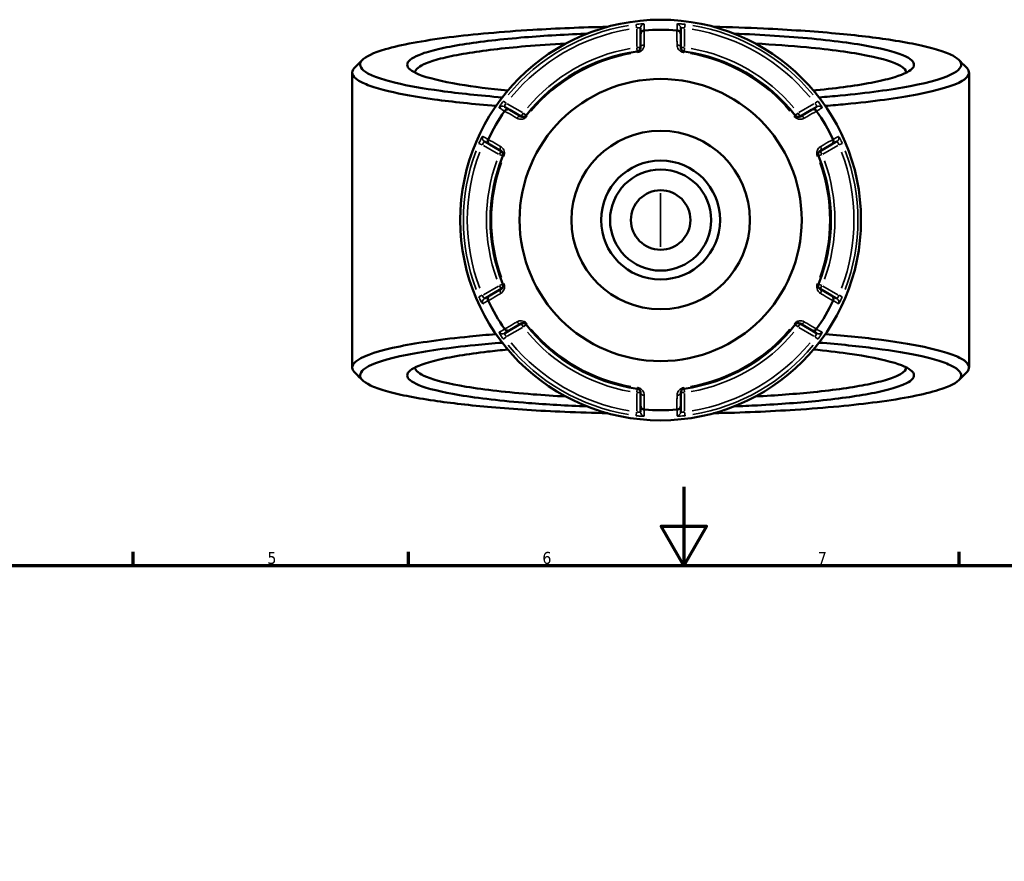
# Model space of a CAD drawing. Header units: millimetres. Extents: x 0 to 898, y 0 to 848.
# Tile 5 of 8: x 251 to 502, y 499 to 713. Entities that reach past the tile are written whole.
import ezdxf

# ---------------------------------------------------------------- set-up
doc = ezdxf.new("R2010")
doc.units = ezdxf.units.MM
for name, color, linetype, lineweight in [('Border (ANSI)', 7, 'Continuous', 70), ('Visible (ANSI)', 7, 'Continuous', 50), ('Visible Narrow (ANSI)', 7, 'Continuous', 35)]:
    doc.layers.add(name, color=color, linetype=linetype, lineweight=lineweight)
doc.styles.add('Note Text (ANSI)', font='tahoma.ttf')

# ---------------------------------------------------------------- blocks, each defined once
blk = doc.blocks.new('Borders Default Border')
at = {"layer": 'Border (ANSI)'}
for p, q in [((280.33, 574), (280.33, 577.45)), ((350.42, 574), (350.42, 577.45)), ((490.58, 574), (490.58, 577.45))]:
    blk.add_line(p, q, dxfattribs=at)
at = {"layer": 'Border (ANSI)', "flags": 128}
for points in [[(420.5, 594), (420.5, 574), (414.73, 584), (426.27, 584), (420.5, 574)], [(20, 20), (20, 574), (821, 574), (821, 20), (20, 20)]]:
    blk.add_lwpolyline(points, dxfattribs=at)
at = {"layer": 'Border (ANSI)', "char_height": 3.05, "attachment_point": 7, "style": 'Note Text (ANSI)'}
for s, insert in [('5', (314.48, 574.34)), ('6', (384.49, 574.34)), ('7', (454.6, 574.4))]:
    blk.add_mtext(s, dxfattribs=dict(at, insert=insert))

msp = doc.modelspace()

# ---------------------------------------------------------------- linework, layer by layer
at = {"layer": 'Visible (ANSI)'}
for p, q in [((409.483, 710.798), (409.483, 709.236)), ((419.683, 709.236), (419.683, 710.798)), ((409.483, 709.236), (409.483, 705.865)), ((419.683, 705.865), (419.683, 709.236)), ((336.083, 699.468), (336.083, 624.405)), ((493.083, 699.468), (493.083, 624.405)), ((376.171, 690.003), (374.817, 690.784)), ((379.09, 688.317), (376.171, 690.003)), ((452.995, 690.003), (450.076, 688.317)), ((454.349, 690.784), (452.995, 690.003)), ((369.717, 681.951), (371.071, 681.169)), ((458.095, 681.169), (459.449, 681.951)), ((371.071, 681.169), (373.99, 679.484)), ((455.176, 679.484), (458.095, 681.169)), ((373.99, 644.389), (371.071, 642.703)), ((458.095, 642.703), (455.176, 644.389)), ((371.071, 642.703), (369.717, 641.922)), ((459.449, 641.922), (458.095, 642.703)), ((376.171, 633.87), (379.09, 635.555)), ((450.076, 635.555), (452.995, 633.87)), ((374.817, 633.089), (376.171, 633.87)), ((452.995, 633.87), (454.349, 633.089)), ((409.483, 618.008), (409.483, 614.637)), ((419.683, 614.637), (419.683, 618.008)), ((409.483, 614.637), (409.483, 613.074)), ((419.683, 613.074), (419.683, 614.637))]:
    msp.add_line(p, q, dxfattribs=at)
for radius in [51, 35.906, 22.718, 15.146, 12.874, 7.573]:
    msp.add_circle((414.583, 661.936), radius, dxfattribs=at)
for radius, start, end in [(48.441, 85.07263, 94.92737), (43.35, 97.90565, 142.09435), (43.35, 37.90565, 82.09435), (48.441, 145.07263, 154.92737), (48.441, 25.07263, 34.92737), (43.35, 157.90565, 202.09435), (43.35, 337.90565, 22.09435), (48.441, 205.07263, 214.92737), (48.441, 325.07263, 334.92737), (43.35, 217.90565, 262.09435), (43.35, 277.90565, 322.09435), (48.441, 265.07263, 274.92737)]:
    msp.add_arc((414.583, 661.936), radius, start, end, dxfattribs=at)
for points, knots in [([(374.258, 693.159), (368.509, 693.616), (363.236, 694.171), (354.154, 695.419), (350.305, 696.107), (345.375, 697.281), (343.807, 697.733), (341.221, 698.664), (340.202, 699.142), (338.74, 700.111), (338.296, 700.603), (337.991, 701.59), (338.13, 702.085), (338.56, 702.576), (339.419, 703.557), (341.446, 704.522), (348.417, 706.553), (353.96, 707.585), (366.962, 709.231), (374.176, 709.876), (388.087, 710.714), (394.527, 710.976), (401.121, 711.127)], [0.5553116, 0.5553116, 0.5553116, 0.5553116, 0.8206353, 0.8206353, 1.0776652, 1.0776652, 1.2288593, 1.2288593, 1.3800534, 1.3800534, 1.5312475, 1.5312475, 1.6824415, 1.6824415, 1.6824415, 1.9848297, 1.9848297, 2.3616984, 2.3616984, 2.7018776, 2.7018776, 2.964657, 2.964657, 2.964657, 2.964657]), ([(395.886, 709.385), (395.721, 709.379), (395.557, 709.373), (389.597, 709.135), (384.059, 708.798), (376.018, 708.117), (373.204, 707.834), (367.982, 707.21), (365.574, 706.871), (361.099, 706.124), (359.062, 705.714), (355.58, 704.854), (354.136, 704.405), (351.073, 703.148), (350.083, 702.316), (350.083, 701.484), (350.083, 700.652), (351.073, 699.82), (355.262, 698.101), (358.797, 697.228), (366.919, 695.873), (371.06, 695.347), (375.669, 694.9)], [0.2940319, 0.2940319, 0.2940319, 0.2940319, 0.3020256, 0.3020256, 0.5843274, 0.5843274, 0.7503872, 0.7503872, 0.9164471, 0.9164471, 1.0923974, 1.0923974, 1.2683476, 1.2683476, 1.5707963, 1.5707963, 1.5707963, 1.873245, 1.873245, 2.2251455, 2.2251455, 2.4940378, 2.4940378, 2.4940378, 2.4940378]), ([(409.483, 709.236), (409.483, 709.237), (409.483, 709.238), (409.484, 709.358), (409.507, 709.476), (409.597, 709.697), (409.663, 709.8), (409.831, 709.976), (409.932, 710.049), (410.156, 710.154), (410.274, 710.186), (410.397, 710.196)], [-0.15379395, -0.15379395, -0.15379395, -0.15379395, -0.15331866, -0.15331866, -0.11412838, -0.11412838, -0.07544952, -0.07544952, -0.03695642, -0.03695642, 0, 0, 0, 0]), ([(419.683, 709.236), (419.683, 709.237), (419.683, 709.238), (419.683, 709.358), (419.659, 709.476), (419.569, 709.697), (419.504, 709.8), (419.336, 709.976), (419.234, 710.049), (419.011, 710.154), (418.892, 710.186), (418.769, 710.196)], [-0.0004764, -0.0004764, -0.0004764, -0.0004764, 0, 0, 0.03928183, 0.03928183, 0.07805105, 0.07805105, 0.11663408, 0.11663408, 0.15367683, 0.15367683, 0.15367683, 0.15367683]), ([(428.045, 711.127), (432.362, 711.029), (436.611, 710.882), (447.268, 710.386), (453.478, 709.967), (464.462, 708.959), (469.297, 708.382), (475.941, 707.356), (478.177, 706.952), (482.148, 706.105), (483.883, 705.662), (486.813, 704.749), (488.008, 704.278), (489.83, 703.318), (490.457, 702.829), (490.792, 702.337), (491.464, 701.353), (490.965, 700.357), (487.268, 698.191), (483.436, 697.041), (473.271, 695.104), (467.232, 694.291), (458.563, 693.464), (456.76, 693.307), (454.908, 693.16)], [0.1769357, 0.1769357, 0.1769357, 0.1769357, 0.348911, 0.348911, 0.6217246, 0.6217246, 0.8787745, 0.8787745, 1.0299804, 1.0299804, 1.1811862, 1.1811862, 1.3323921, 1.3323921, 1.483598, 1.483598, 1.483598, 1.7860097, 1.7860097, 2.1622061, 2.1622061, 2.5008115, 2.5008115, 2.5862811, 2.5862811, 2.5862811, 2.5862811]), ([(453.498, 694.9), (453.721, 694.922), (453.943, 694.944), (456.982, 695.246), (459.618, 695.556), (464.597, 696.249), (466.914, 696.634), (470.984, 697.45), (472.738, 697.881), (476.668, 699.096), (478.237, 699.913), (478.822, 700.742), (479.406, 701.57), (479.005, 702.409), (476.044, 704.169), (473.137, 705.079), (464.866, 706.753), (459.4, 707.507), (447.101, 708.677), (440.378, 709.11), (433.28, 709.385)], [0.6475549, 0.6475549, 0.6475549, 0.6475549, 0.6605559, 0.6605559, 0.8265683, 0.8265683, 1.0024887, 1.0024887, 1.1784092, 1.1784092, 1.4807097, 1.4807097, 1.4807097, 1.7830102, 1.7830102, 2.1349471, 2.1349471, 2.5026496, 2.5026496, 2.8475607, 2.8475607, 2.8475607, 2.8475607]), ([(352.083, 699.444), (352.083, 699.463), (352.083, 699.482), (352.084, 699.5), (352.109, 700.307), (353.095, 701.113), (356.097, 702.33), (357.508, 702.765), (360.9, 703.596), (362.881, 703.993), (367.226, 704.715), (369.561, 705.043), (374.62, 705.646), (377.343, 705.92), (383.453, 706.436), (386.881, 706.671), (390.446, 706.863)], [-1.5778274, -1.5778274, -1.5778274, -1.5778274, -1.5707963, -1.5707963, -1.5707963, -1.2683476, -1.2683476, -1.0923974, -1.0923974, -0.9164471, -0.9164471, -0.7503872, -0.7503872, -0.5843274, -0.5843274, -0.3980996, -0.3980996, -0.3980996, -0.3980996]), ([(438.72, 706.862), (443.33, 706.614), (447.711, 706.295), (457.873, 705.33), (463.174, 704.601), (471.216, 702.983), (474.057, 702.102), (476.607, 700.614), (477.095, 700.029), (477.082, 699.444)], [-2.7434931, -2.7434931, -2.7434931, -2.7434931, -2.5026496, -2.5026496, -2.1349471, -2.1349471, -1.7830102, -1.7830102, -1.5637652, -1.5637652, -1.5637652, -1.5637652]), ([(409.483, 705.865), (409.483, 705.726), (409.455, 705.586), (409.311, 705.269), (409.165, 705.091), (408.846, 704.927), (408.735, 704.89), (408.621, 704.874)], [0, 0, 0, 0, 0.11734182, 0.11734182, 0.27620858, 0.27620858, 0.34541645, 0.34541645, 0.34541645, 0.34541645]), ([(420.546, 704.874), (420.503, 704.88), (420.461, 704.889), (420.354, 704.918), (420.291, 704.943), (420.154, 705.012), (420.084, 705.061), (419.967, 705.163), (419.92, 705.216), (419.818, 705.353), (419.773, 705.441), (419.702, 705.64), (419.683, 705.753), (419.683, 705.865)], [0, 0, 0, 0, 0.02585168, 0.02585168, 0.06721438, 0.06721438, 0.12305037, 0.12305037, 0.17415567, 0.17415567, 0.25081718, 0.25081718, 0.34541583, 0.34541583, 0.34541583, 0.34541583]), ([(336.72, 700.745), (336.678, 700.703), (336.638, 700.662), (336.6, 700.62), (336.147, 700.117), (335.991, 699.609), (336.279, 698.597), (336.722, 698.092), (338.198, 697.097), (339.231, 696.606), (341.864, 695.651), (343.465, 695.186), (348.502, 693.979), (352.444, 693.272), (361.646, 692.005), (366.917, 691.446), (372.663, 690.982)], [-1.6949966, -1.6949966, -1.6949966, -1.6949966, -1.6824415, -1.6824415, -1.6824415, -1.5312475, -1.5312475, -1.3800534, -1.3800534, -1.2288593, -1.2288593, -1.0776652, -1.0776652, -0.8206353, -0.8206353, -0.5616156, -0.5616156, -0.5616156, -0.5616156]), ([(456.503, 690.982), (458.26, 691.124), (459.972, 691.274), (468.745, 692.113), (474.939, 692.949), (485.344, 694.94), (489.252, 696.121), (492.991, 698.344), (493.477, 699.366), (492.763, 700.375), (492.675, 700.499), (492.57, 700.622), (492.447, 700.745)], [-2.5799771, -2.5799771, -2.5799771, -2.5799771, -2.5008115, -2.5008115, -2.1622061, -2.1622061, -1.7860097, -1.7860097, -1.483598, -1.483598, -1.483598, -1.4465961, -1.4465961, -1.4465961, -1.4465961]), ([(374.882, 689.692), (374.952, 689.793), (375.039, 689.88), (375.242, 690.021), (375.356, 690.072), (375.593, 690.129), (375.714, 690.135), (375.95, 690.102), (376.064, 690.064), (376.168, 690.004), (376.17, 690.003), (376.171, 690.003)], [-0.15367697, -0.15367697, -0.15367697, -0.15367697, -0.11663414, -0.11663414, -0.07805093, -0.07805093, -0.03928191, -0.03928191, 0, 0, 0.00047626, 0.00047626, 0.00047626, 0.00047626]), ([(452.995, 690.003), (452.997, 690.003), (452.998, 690.004), (453.102, 690.064), (453.216, 690.102), (453.452, 690.135), (453.574, 690.129), (453.811, 690.072), (453.925, 690.021), (454.127, 689.88), (454.214, 689.793), (454.284, 689.692)], [-0.15379395, -0.15379395, -0.15379395, -0.15379395, -0.15331882, -0.15331882, -0.11412845, -0.11412845, -0.07544983, -0.07544983, -0.0369565, -0.0369565, 0, 0, 0, 0]), ([(380.379, 688.569), (380.353, 688.535), (380.324, 688.503), (380.245, 688.425), (380.192, 688.382), (380.064, 688.298), (379.987, 688.262), (379.84, 688.212), (379.77, 688.197), (379.599, 688.178), (379.5, 688.183), (379.292, 688.222), (379.186, 688.262), (379.09, 688.317)], [0, 0, 0, 0, 0.02585168, 0.02585168, 0.06721438, 0.06721438, 0.12288915, 0.12288915, 0.17445287, 0.17445287, 0.25141662, 0.25141662, 0.34541603, 0.34541603, 0.34541603, 0.34541603]), ([(450.076, 688.317), (449.956, 688.248), (449.821, 688.202), (449.466, 688.168), (449.228, 688.21), (448.929, 688.415), (448.852, 688.487), (448.787, 688.569)], [0, 0, 0, 0, 0.11734182, 0.11734182, 0.28278882, 0.28278882, 0.34541683, 0.34541683, 0.34541683, 0.34541683]), ([(371.071, 681.169), (371.07, 681.17), (371.068, 681.171), (370.965, 681.231), (370.874, 681.31), (370.728, 681.499), (370.672, 681.607), (370.603, 681.841), (370.591, 681.965), (370.612, 682.211), (370.643, 682.33), (370.696, 682.441)], [-0.15379395, -0.15379395, -0.15379395, -0.15379395, -0.15331881, -0.15331881, -0.11412844, -0.11412844, -0.0754498, -0.0754498, -0.03695649, -0.03695649, 0, 0, 0, 0]), ([(458.47, 682.441), (458.523, 682.33), (458.555, 682.211), (458.576, 681.965), (458.563, 681.841), (458.494, 681.607), (458.439, 681.499), (458.292, 681.31), (458.202, 681.231), (458.098, 681.171), (458.097, 681.17), (458.095, 681.169)], [-0.15367698, -0.15367698, -0.15367698, -0.15367698, -0.11663415, -0.11663415, -0.07805092, -0.07805092, -0.03928192, -0.03928192, 0, 0, 0.00047625, 0.00047625, 0.00047625, 0.00047625]), ([(373.99, 679.484), (374.11, 679.415), (374.217, 679.32), (374.423, 679.032), (374.506, 678.807), (374.481, 678.447), (374.457, 678.341), (374.417, 678.242)], [0, 0, 0, 0, 0.11734182, 0.11734182, 0.28109054, 0.28109054, 0.34541684, 0.34541684, 0.34541684, 0.34541684]), ([(454.75, 678.242), (454.734, 678.282), (454.72, 678.323), (454.692, 678.43), (454.682, 678.497), (454.673, 678.65), (454.68, 678.735), (454.71, 678.887), (454.732, 678.955), (454.801, 679.113), (454.855, 679.196), (454.992, 679.356), (455.08, 679.428), (455.176, 679.484)], [0, 0, 0, 0, 0.02585168, 0.02585168, 0.06721438, 0.06721438, 0.12292214, 0.12292214, 0.17440412, 0.17440412, 0.25131567, 0.25131567, 0.345416, 0.345416, 0.345416, 0.345416]), ([(374.417, 645.631), (374.433, 645.591), (374.446, 645.55), (374.475, 645.443), (374.485, 645.376), (374.493, 645.223), (374.486, 645.138), (374.456, 644.986), (374.434, 644.918), (374.365, 644.76), (374.312, 644.677), (374.174, 644.516), (374.086, 644.444), (373.99, 644.389)], [0, 0, 0, 0, 0.02585168, 0.02585168, 0.06721438, 0.06721438, 0.12292214, 0.12292214, 0.17440412, 0.17440412, 0.25131567, 0.25131567, 0.345416, 0.345416, 0.345416, 0.345416]), ([(455.176, 644.389), (455.056, 644.458), (454.949, 644.553), (454.743, 644.841), (454.661, 645.065), (454.686, 645.426), (454.71, 645.532), (454.75, 645.631)], [0, 0, 0, 0, 0.11734182, 0.11734182, 0.28109054, 0.28109054, 0.34541684, 0.34541684, 0.34541684, 0.34541684]), ([(370.696, 641.432), (370.643, 641.543), (370.612, 641.662), (370.591, 641.908), (370.603, 642.032), (370.672, 642.266), (370.728, 642.374), (370.874, 642.562), (370.965, 642.642), (371.068, 642.702), (371.07, 642.703), (371.071, 642.703)], [-0.15367698, -0.15367698, -0.15367698, -0.15367698, -0.11663415, -0.11663415, -0.07805092, -0.07805092, -0.03928192, -0.03928192, 0, 0, 0.00047625, 0.00047625, 0.00047625, 0.00047625]), ([(458.095, 642.703), (458.097, 642.703), (458.098, 642.702), (458.202, 642.642), (458.292, 642.562), (458.439, 642.374), (458.494, 642.266), (458.563, 642.032), (458.576, 641.908), (458.555, 641.662), (458.523, 641.543), (458.47, 641.432)], [-0.15379395, -0.15379395, -0.15379395, -0.15379395, -0.15331881, -0.15331881, -0.11412844, -0.11412844, -0.0754498, -0.0754498, -0.03695649, -0.03695649, 0, 0, 0, 0]), ([(376.171, 633.87), (376.17, 633.869), (376.168, 633.869), (376.064, 633.809), (375.95, 633.77), (375.714, 633.738), (375.593, 633.743), (375.356, 633.801), (375.242, 633.852), (375.039, 633.993), (374.952, 634.08), (374.882, 634.181)], [-0.15379395, -0.15379395, -0.15379395, -0.15379395, -0.15331879, -0.15331879, -0.11412844, -0.11412844, -0.07544978, -0.07544978, -0.03695649, -0.03695649, 0, 0, 0, 0]), ([(379.09, 635.555), (379.21, 635.625), (379.346, 635.67), (379.7, 635.705), (379.939, 635.663), (380.238, 635.458), (380.315, 635.386), (380.379, 635.304)], [0, 0, 0, 0, 0.11734182, 0.11734182, 0.28278882, 0.28278882, 0.34541683, 0.34541683, 0.34541683, 0.34541683]), ([(448.787, 635.304), (448.814, 635.338), (448.843, 635.37), (448.921, 635.448), (448.974, 635.49), (449.102, 635.574), (449.179, 635.611), (449.326, 635.66), (449.397, 635.675), (449.568, 635.695), (449.667, 635.69), (449.874, 635.651), (449.98, 635.611), (450.076, 635.555)], [0, 0, 0, 0, 0.02585168, 0.02585168, 0.06721438, 0.06721438, 0.12288915, 0.12288915, 0.17445287, 0.17445287, 0.25141662, 0.25141662, 0.34541603, 0.34541603, 0.34541603, 0.34541603]), ([(454.284, 634.181), (454.214, 634.08), (454.127, 633.993), (453.925, 633.852), (453.811, 633.801), (453.574, 633.743), (453.452, 633.738), (453.216, 633.77), (453.102, 633.809), (452.998, 633.869), (452.997, 633.869), (452.995, 633.87)], [-0.15367697, -0.15367697, -0.15367697, -0.15367697, -0.11663414, -0.11663414, -0.07805093, -0.07805093, -0.03928191, -0.03928191, 0, 0, 0.00047626, 0.00047626, 0.00047626, 0.00047626]), ([(372.664, 632.89), (370.366, 632.705), (368.144, 632.505), (359.031, 631.588), (352.999, 630.734), (342.978, 628.71), (339.297, 627.517), (335.984, 625.283), (335.694, 624.259), (336.6, 623.253), (336.638, 623.211), (336.678, 623.169), (336.72, 623.128)], [0.5616156, 0.5616156, 0.5616156, 0.5616156, 0.6651714, 0.6651714, 1.0038012, 1.0038012, 1.3800534, 1.3800534, 1.6824415, 1.6824415, 1.6824415, 1.6949966, 1.6949966, 1.6949966, 1.6949966]), ([(492.447, 623.128), (492.57, 623.251), (492.675, 623.374), (492.763, 623.497), (493.12, 624.002), (493.179, 624.51), (492.698, 625.521), (492.158, 626.024), (490.492, 627.015), (489.365, 627.502), (486.549, 628.449), (484.86, 628.909), (479.592, 630.099), (475.515, 630.793), (466.519, 631.973), (461.705, 632.471), (456.504, 632.89)], [1.4465961, 1.4465961, 1.4465961, 1.4465961, 1.483598, 1.483598, 1.483598, 1.6348038, 1.6348038, 1.7860097, 1.7860097, 1.9372155, 1.9372155, 2.0884214, 2.0884214, 2.3454713, 2.3454713, 2.5799771, 2.5799771, 2.5799771, 2.5799771]), ([(401.121, 612.745), (397.417, 612.83), (393.762, 612.95), (383.603, 613.387), (377.315, 613.787), (366.143, 614.76), (361.2, 615.322), (354.363, 616.327), (352.051, 616.724), (347.92, 617.558), (346.101, 617.995), (342.998, 618.899), (341.714, 619.366), (339.709, 620.32), (338.989, 620.806), (338.56, 621.297), (337.7, 622.278), (338.009, 623.277), (341.291, 625.453), (344.904, 626.615), (354.697, 628.584), (360.58, 629.415), (369.578, 630.318), (371.878, 630.524), (374.259, 630.713)], [-2.964657, -2.964657, -2.964657, -2.964657, -2.8170809, -2.8170809, -2.5442478, -2.5442478, -2.2872179, -2.2872179, -2.1360238, -2.1360238, -1.9848297, -1.9848297, -1.8336356, -1.8336356, -1.6824415, -1.6824415, -1.6824415, -1.3800534, -1.3800534, -1.0038012, -1.0038012, -0.6651714, -0.6651714, -0.5553116, -0.5553116, -0.5553116, -0.5553116]), ([(454.908, 630.713), (460.126, 630.299), (464.952, 629.804), (473.834, 628.642), (477.814, 627.966), (482.966, 626.808), (484.621, 626.36), (487.385, 625.438), (488.494, 624.964), (490.141, 623.999), (490.68, 623.508), (491.173, 622.523), (491.128, 622.027), (490.792, 621.535), (490.121, 620.551), (488.278, 619.581), (481.697, 617.529), (476.353, 616.48), (463.67, 614.793), (456.582, 614.126), (442.277, 613.209), (435.254, 612.91), (428.045, 612.745)], [-2.5862811, -2.5862811, -2.5862811, -2.5862811, -2.3454713, -2.3454713, -2.0884214, -2.0884214, -1.9372155, -1.9372155, -1.7860097, -1.7860097, -1.6348038, -1.6348038, -1.483598, -1.483598, -1.483598, -1.1811862, -1.1811862, -0.8043623, -0.8043623, -0.4641836, -0.4641836, -0.1769357, -0.1769357, -0.1769357, -0.1769357]), ([(375.668, 628.972), (373.905, 628.802), (372.21, 628.619), (367.982, 628.115), (365.574, 627.775), (361.099, 627.028), (359.062, 626.618), (355.58, 625.759), (354.136, 625.309), (351.073, 624.053), (350.083, 623.221), (350.083, 622.389), (350.083, 621.557), (351.073, 620.725), (355.262, 619.006), (358.797, 618.133), (368.212, 616.562), (374.187, 615.873), (385.605, 614.98), (390.645, 614.691), (395.887, 614.488)], [-2.4940378, -2.4940378, -2.4940378, -2.4940378, -2.3912054, -2.3912054, -2.2251455, -2.2251455, -2.0491953, -2.0491953, -1.873245, -1.873245, -1.5707963, -1.5707963, -1.5707963, -1.2683476, -1.2683476, -0.9164471, -0.9164471, -0.5487543, -0.5487543, -0.2940319, -0.2940319, -0.2940319, -0.2940319]), ([(433.28, 614.487), (435.303, 614.566), (437.295, 614.657), (444.856, 615.057), (450.134, 615.456), (457.661, 616.227), (460.263, 616.542), (465.025, 617.223), (467.184, 617.589), (471.115, 618.384), (472.855, 618.816), (475.718, 619.713), (476.84, 620.177), (479.005, 621.463), (479.406, 622.303), (478.822, 623.131), (478.237, 623.959), (476.668, 624.776), (471.292, 626.439), (467.159, 627.268), (459.429, 628.343), (456.566, 628.675), (453.496, 628.972)], [-2.8475607, -2.8475607, -2.8475607, -2.8475607, -2.7492993, -2.7492993, -2.4670294, -2.4670294, -2.3009882, -2.3009882, -2.1349471, -2.1349471, -1.9589786, -1.9589786, -1.7830102, -1.7830102, -1.4807097, -1.4807097, -1.4807097, -1.1784092, -1.1784092, -0.8265683, -0.8265683, -0.6475549, -0.6475549, -0.6475549, -0.6475549]), ([(390.446, 617.01), (387.562, 617.166), (384.767, 617.348), (375.574, 618.067), (369.787, 618.732), (360.646, 620.251), (357.201, 621.095), (353.095, 622.76), (352.109, 623.566), (352.084, 624.372), (352.083, 624.391), (352.083, 624.41), (352.083, 624.429)], [0.3980996, 0.3980996, 0.3980996, 0.3980996, 0.5487543, 0.5487543, 0.9164471, 0.9164471, 1.2683476, 1.2683476, 1.5707963, 1.5707963, 1.5707963, 1.5778274, 1.5778274, 1.5778274, 1.5778274]), ([(477.082, 624.429), (477.095, 623.844), (476.607, 623.259), (474.843, 622.229), (473.742, 621.78), (470.945, 620.912), (469.25, 620.494), (465.427, 619.725), (463.331, 619.371), (458.713, 618.713), (456.192, 618.409), (449, 617.674), (444.014, 617.295), (438.721, 617.01)], [1.5637652, 1.5637652, 1.5637652, 1.5637652, 1.7830102, 1.7830102, 1.9589786, 1.9589786, 2.1349471, 2.1349471, 2.3009882, 2.3009882, 2.4670294, 2.4670294, 2.7434931, 2.7434931, 2.7434931, 2.7434931]), ([(408.621, 618.998), (408.663, 618.992), (408.706, 618.984), (408.813, 618.954), (408.876, 618.93), (409.013, 618.861), (409.083, 618.812), (409.199, 618.71), (409.247, 618.657), (409.349, 618.519), (409.394, 618.432), (409.465, 618.232), (409.483, 618.12), (409.483, 618.008)], [0, 0, 0, 0, 0.02585168, 0.02585168, 0.06721438, 0.06721438, 0.12305037, 0.12305037, 0.17415567, 0.17415567, 0.25081718, 0.25081718, 0.34541583, 0.34541583, 0.34541583, 0.34541583]), ([(419.683, 618.008), (419.683, 618.146), (419.712, 618.287), (419.855, 618.604), (420.002, 618.781), (420.321, 618.946), (420.431, 618.982), (420.546, 618.998)], [0, 0, 0, 0, 0.11734182, 0.11734182, 0.27620858, 0.27620858, 0.34541645, 0.34541645, 0.34541645, 0.34541645]), ([(410.397, 613.677), (410.274, 613.687), (410.156, 613.719), (409.932, 613.823), (409.831, 613.897), (409.663, 614.073), (409.597, 614.175), (409.507, 614.396), (409.484, 614.514), (409.483, 614.634), (409.483, 614.636), (409.483, 614.637)], [-0.15367683, -0.15367683, -0.15367683, -0.15367683, -0.11663408, -0.11663408, -0.07805105, -0.07805105, -0.03928183, -0.03928183, 0, 0, 0.0004764, 0.0004764, 0.0004764, 0.0004764]), ([(419.683, 614.637), (419.683, 614.636), (419.683, 614.634), (419.683, 614.514), (419.659, 614.396), (419.569, 614.175), (419.504, 614.073), (419.336, 613.897), (419.234, 613.823), (419.011, 613.719), (418.892, 613.687), (418.769, 613.677)], [-0.15379395, -0.15379395, -0.15379395, -0.15379395, -0.15331866, -0.15331866, -0.11412838, -0.11412838, -0.07544952, -0.07544952, -0.03695642, -0.03695642, 0, 0, 0, 0])]:
    msp.add_open_spline(points, degree=3, knots=knots, dxfattribs=at)
for points in [[(410.422, 710.198), (410.414, 710.198), (410.406, 710.197), (410.397, 710.196)], [(418.769, 710.196), (418.761, 710.197), (418.752, 710.198), (418.744, 710.198)], [(336.72, 700.745), (337.381, 701.406), (338.042, 702.067), (338.703, 702.728)], [(490.464, 702.728), (491.125, 702.067), (491.786, 701.406), (492.447, 700.745)], [(374.882, 689.692), (374.877, 689.685), (374.872, 689.678), (374.867, 689.671)], [(454.299, 689.671), (454.294, 689.678), (454.289, 689.685), (454.284, 689.692)], [(370.707, 682.464), (370.703, 682.456), (370.7, 682.449), (370.696, 682.441)], [(458.47, 682.441), (458.467, 682.449), (458.463, 682.456), (458.46, 682.464)], [(370.696, 641.432), (370.7, 641.424), (370.703, 641.416), (370.707, 641.409)], [(458.46, 641.409), (458.463, 641.416), (458.467, 641.424), (458.47, 641.432)], [(374.867, 634.202), (374.872, 634.195), (374.877, 634.188), (374.882, 634.181)], [(454.284, 634.181), (454.289, 634.188), (454.294, 634.195), (454.299, 634.202)], [(338.703, 621.145), (338.042, 621.806), (337.381, 622.467), (336.72, 623.128)], [(492.447, 623.128), (491.786, 622.467), (491.125, 621.806), (490.464, 621.145)], [(410.397, 613.677), (410.406, 613.676), (410.414, 613.675), (410.422, 613.674)], [(418.744, 613.674), (418.752, 613.675), (418.761, 613.676), (418.769, 613.677)]]:
    msp.add_open_spline(points, degree=3, dxfattribs=at)
at = {"layer": 'Visible Narrow (ANSI)'}
for p, q in [((408.361, 711.745), (408.474, 710.839)), ((408.483, 710.521), (408.483, 706.11)), ((420.683, 706.11), (420.683, 710.521)), ((420.692, 710.839), (420.806, 711.745)), ((408.494, 705.787), (408.62, 704.877)), ((409.48, 705.865), (408.562, 705.865)), ((408.621, 704.874), (408.657, 704.611)), ((420.605, 705.865), (419.686, 705.865)), ((420.509, 704.611), (420.546, 704.874)), ((420.546, 704.877), (420.672, 705.787)), ((375.287, 691.678), (374.559, 692.229)), ((454.608, 692.229), (453.88, 691.678)), ((379.378, 689.306), (375.558, 691.511)), ((453.608, 691.511), (449.789, 689.306)), ((379.551, 689.115), (379.092, 688.32)), ((380.377, 688.571), (379.652, 689.135)), ((380.589, 688.406), (380.38, 688.569)), ((448.787, 688.569), (448.578, 688.406)), ((449.514, 689.135), (448.79, 688.571)), ((450.075, 688.32), (449.616, 689.115)), ((368.337, 681.452), (369.178, 681.097)), ((369.458, 680.946), (373.278, 678.74)), ((373.988, 679.481), (373.529, 678.686)), ((455.637, 678.686), (455.178, 679.481)), ((455.889, 678.74), (459.708, 680.946)), ((459.989, 681.097), (460.83, 681.452)), ((373.563, 678.588), (374.414, 678.243)), ((374.417, 678.241), (374.663, 678.142)), ((454.504, 678.142), (454.749, 678.241)), ((454.753, 678.243), (455.604, 678.588)), ((414.583, 655.121), (414.583, 668.752)), ((373.278, 645.132), (369.458, 642.927)), ((373.529, 645.187), (373.988, 644.392)), ((374.414, 645.63), (373.563, 645.284)), ((374.663, 645.731), (374.417, 645.631)), ((454.749, 645.631), (454.504, 645.731)), ((455.604, 645.284), (454.753, 645.63)), ((455.178, 644.392), (455.637, 645.187)), ((459.708, 642.927), (455.889, 645.132)), ((369.178, 642.776), (368.337, 642.421)), ((460.83, 642.421), (459.989, 642.776)), ((375.558, 632.361), (379.378, 634.567)), ((379.092, 635.553), (379.551, 634.757)), ((379.652, 634.738), (380.377, 635.302)), ((380.38, 635.304), (380.589, 635.467)), ((448.578, 635.467), (448.787, 635.304)), ((448.79, 635.302), (449.514, 634.738)), ((449.616, 634.757), (450.075, 635.553)), ((449.789, 634.567), (453.608, 632.361)), ((374.559, 631.643), (375.287, 632.194)), ((453.88, 632.194), (454.608, 631.643)), ((408.657, 619.262), (408.621, 618.999)), ((420.546, 618.999), (420.509, 619.262)), ((408.483, 617.763), (408.483, 613.352)), ((408.62, 618.995), (408.494, 618.086)), ((408.562, 618.008), (409.48, 618.008)), ((419.686, 618.008), (420.605, 618.008)), ((420.672, 618.086), (420.546, 618.995)), ((420.683, 613.352), (420.683, 617.763)), ((408.474, 613.034), (408.361, 612.128)), ((420.806, 612.128), (420.692, 613.034))]:
    msp.add_line(p, q, dxfattribs=at)
for radius, start, end in [(50.205, 99.40871, 140.59129), (49.209, 99.40871, 140.59129), (49.209, 39.40871, 80.59129), (50.205, 39.40871, 80.59129), (44.35, 100.11509, 139.88491), (43.057, 100.11509, 139.88491), (43.057, 40.11509, 79.88491), (44.35, 40.11509, 79.88491), (50.205, 159.40871, 200.59129), (49.209, 159.40871, 200.59129), (49.209, 339.40871, 20.59129), (50.205, 339.40871, 20.59129), (44.35, 160.11509, 199.88491), (44.35, 340.11509, 19.88491), (43.057, 160.11509, 199.88491), (43.057, 340.11509, 19.88491), (43.057, 220.11509, 259.88491), (43.057, 280.11509, 319.88491), (44.35, 220.11509, 259.88491), (44.35, 280.11509, 319.88491), (50.205, 219.40871, 260.59129), (49.209, 219.40871, 260.59129), (49.209, 279.40871, 320.59129), (50.205, 279.40871, 320.59129)]:
    msp.add_arc((414.583, 661.936), radius, start, end, dxfattribs=at)
for centre, major_axis, ratio, start_param, end_param in [((410.483, 710.798), (-1, 0), 0.9961681, 4.8701533, 6.2088152), ((418.683, 710.798), (1, 0), 0.9961681, 0.0743701, 1.413032), ((410.483, 705.865), (-1, 0), 0.7055719, 4.8533994, 6.2079334), ((418.683, 705.865), (1, 0), 0.7055719, 0.0752519, 1.4297859), ((374.317, 689.918), (0.5, 0.866), 0.9961681, 0.0743701, 1.413032), ((454.849, 689.918), (-0.5, 0.866), 0.9961681, 4.8701533, 6.2088152), ((378.59, 687.451), (0.5, 0.866), 0.7055719, 0.0752519, 1.4297859), ((450.576, 687.451), (-0.5, 0.866), 0.7055719, 4.8533994, 6.2079334), ((370.217, 682.817), (-0.5, -0.866), 0.9961681, 4.8701533, 6.2088152), ((458.949, 682.817), (0.5, -0.866), 0.9961681, 0.0743701, 1.413032), ((374.49, 680.35), (-0.5, -0.866), 0.7055719, 4.8533994, 6.2079334), ((454.676, 680.35), (0.5, -0.866), 0.7055719, 0.0752519, 1.4297859), ((374.49, 643.523), (-0.5, 0.866), 0.7055719, 0.0752519, 1.4297859), ((454.676, 643.523), (0.5, 0.866), 0.7055719, 4.8533994, 6.2079334), ((370.217, 641.056), (-0.5, 0.866), 0.9961681, 0.0743701, 1.413032), ((458.949, 641.056), (0.5, 0.866), 0.9961681, 4.8701533, 6.2088152), ((378.59, 636.421), (0.5, -0.866), 0.7055719, 4.8533994, 6.2079334), ((450.576, 636.421), (-0.5, -0.866), 0.7055719, 0.0752519, 1.4297859), ((374.317, 633.955), (0.5, -0.866), 0.9961681, 4.8701533, 6.2088152), ((454.849, 633.955), (-0.5, -0.866), 0.9961681, 0.0743701, 1.413032), ((410.483, 618.008), (-1, 0), 0.7055719, 0.0752519, 1.4297859), ((418.683, 618.008), (1, 0), 0.7055719, 4.8533994, 6.2079334), ((410.483, 613.074), (-1, 0), 0.9961681, 0.0743701, 1.413032), ((418.683, 613.074), (1, 0), 0.9961681, 4.8701533, 6.2088152)]:
    msp.add_ellipse(centre, major_axis=major_axis, ratio=ratio, start_param=start_param, end_param=end_param, dxfattribs=at)
for points, knots in [([(410.4, 711.791), (410.4, 711.833), (410.223, 711.86), (409.674, 711.864), (409.364, 711.851), (408.809, 711.805), (408.584, 711.782), (408.36, 711.754)], [-0.31481287, -0.31481287, -0.31481287, -0.31481287, -0.1729885, -0.1729885, -0.06653404, -0.06653404, 0, 0, 0, 0]), ([(420.807, 711.754), (420.73, 711.764), (420.654, 711.773), (420.219, 711.821), (419.869, 711.847), (419.355, 711.865), (419.167, 711.863), (418.924, 711.848), (418.848, 711.837), (418.78, 711.813), (418.766, 711.803), (418.767, 711.791)], [-0.31481112, -0.31481112, -0.31481112, -0.31481112, -0.29222008, -0.29222008, -0.18520991, -0.18520991, -0.1028944, -0.1028944, -0.03957477, -0.03957477, 0, 0, 0, 0]), ([(408.483, 710.766), (408.593, 710.793), (408.704, 710.816), (408.975, 710.86), (409.127, 710.872), (409.397, 710.867), (409.483, 710.84), (409.483, 710.798)], [0, 0, 0, 0, 0.06653404, 0.06653404, 0.1729885, 0.1729885, 0.31481287, 0.31481287, 0.31481287, 0.31481287]), ([(410.397, 710.196), (410.397, 710.247), (410.397, 710.297), (410.398, 710.576), (410.398, 710.805), (410.399, 711.034), (410.399, 711.286), (410.399, 711.539), (410.4, 711.791)], [-3.0277883, -3.0277883, -3.0277883, -3.0277883, -2.8546488, -2.8546488, -2.0700153, -2.0700153, -2.0700153, -1.2046153, -1.2046153, -1.2046153, -1.2046153]), ([(410.417, 706.569), (410.418, 706.9), (410.418, 707.231), (410.419, 707.562), (410.42, 708.441), (410.421, 709.32), (410.422, 710.198)], [-0.97913562, -0.97913562, -0.97913562, -0.97913562, -0.83895034, -0.83895034, -0.83895034, -0.46694349, -0.46694349, -0.46694349, -0.46694349]), ([(418.744, 710.198), (418.745, 709.32), (418.746, 708.441), (418.747, 707.562), (418.748, 707.231), (418.748, 706.9), (418.749, 706.569)], [-2.01955492, -2.01955492, -2.01955492, -2.01955492, -1.64746939, -1.64746939, -1.64746939, -1.5073628, -1.5073628, -1.5073628, -1.5073628]), ([(418.767, 711.791), (418.767, 711.539), (418.767, 711.286), (418.768, 711.034), (418.768, 710.805), (418.769, 710.576), (418.769, 710.297), (418.769, 710.247), (418.769, 710.196)], [-2.4346669, -2.4346669, -2.4346669, -2.4346669, -1.5692671, -1.5692671, -1.5692671, -0.7846335, -0.7846335, -0.6114939, -0.6114939, -0.6114939, -0.6114939]), ([(419.683, 710.798), (419.683, 710.81), (419.69, 710.82), (419.723, 710.844), (419.76, 710.855), (419.88, 710.871), (419.972, 710.873), (420.224, 710.856), (420.395, 710.831), (420.608, 710.784), (420.646, 710.775), (420.683, 710.766)], [0, 0, 0, 0, 0.03957477, 0.03957477, 0.1028944, 0.1028944, 0.18520991, 0.18520991, 0.29222008, 0.29222008, 0.31481112, 0.31481112, 0.31481112, 0.31481112]), ([(408.661, 704.584), (408.893, 704.616), (409.119, 704.69), (409.768, 705.021), (410.066, 705.377), (410.359, 706.011), (410.417, 706.292), (410.417, 706.569)], [-0.34541645, -0.34541645, -0.34541645, -0.34541645, -0.27620858, -0.27620858, -0.11734182, -0.11734182, 0, 0, 0, 0]), ([(418.749, 706.569), (418.749, 706.345), (418.787, 706.12), (418.932, 705.721), (419.024, 705.545), (419.231, 705.269), (419.329, 705.163), (419.565, 704.959), (419.708, 704.861), (419.987, 704.722), (420.115, 704.673), (420.333, 704.614), (420.419, 704.596), (420.505, 704.584)], [-0.34541583, -0.34541583, -0.34541583, -0.34541583, -0.25081718, -0.25081718, -0.17415567, -0.17415567, -0.12305037, -0.12305037, -0.06721438, -0.06721438, -0.02585168, -0.02585168, 0, 0, 0, 0]), ([(374.552, 692.235), (374.288, 691.887), (374.04, 691.529), (373.734, 691.04), (373.64, 690.874), (373.53, 690.653), (373.501, 690.581), (373.487, 690.509), (373.489, 690.492), (373.499, 690.487)], [-0.31481094, -0.31481094, -0.31481094, -0.31481094, -0.18655676, -0.18655676, -0.10364264, -0.10364264, -0.03986256, -0.03986256, 0, 0, 0, 0]), ([(455.667, 690.487), (455.675, 690.491), (455.678, 690.503), (455.669, 690.596), (455.582, 690.781), (455.31, 691.242), (455.152, 691.486), (454.86, 691.905), (454.739, 692.071), (454.615, 692.235)], [-0.31481354, -0.31481354, -0.31481354, -0.31481354, -0.28284699, -0.28284699, -0.15713721, -0.15713721, -0.06043739, -0.06043739, 0, 0, 0, 0]), ([(373.499, 690.487), (373.718, 690.361), (373.937, 690.235), (374.156, 690.109), (374.354, 689.995), (374.552, 689.881), (374.794, 689.742), (374.838, 689.717), (374.882, 689.692)], [-2.4346669, -2.4346669, -2.4346669, -2.4346669, -1.569267, -1.569267, -1.569267, -0.7846335, -0.7846335, -0.6114939, -0.6114939, -0.6114939, -0.6114939]), ([(374.817, 690.784), (374.807, 690.79), (374.802, 690.801), (374.798, 690.842), (374.807, 690.881), (374.854, 690.993), (374.899, 691.075), (375.058, 691.309), (375.194, 691.477), (375.346, 691.634)], [0, 0, 0, 0, 0.03986256, 0.03986256, 0.10364264, 0.10364264, 0.18655676, 0.18655676, 0.31481094, 0.31481094, 0.31481094, 0.31481094]), ([(374.867, 689.671), (375.629, 689.232), (376.39, 688.794), (377.152, 688.356), (377.439, 688.191), (377.726, 688.025), (378.013, 687.86)], [-2.01955492, -2.01955492, -2.01955492, -2.01955492, -1.64757418, -1.64757418, -1.64757418, -1.5073628, -1.5073628, -1.5073628, -1.5073628]), ([(451.153, 687.86), (451.44, 688.025), (451.727, 688.19), (452.014, 688.356), (452.776, 688.794), (453.537, 689.232), (454.299, 689.671)], [-3.2795379, -3.2795379, -3.2795379, -3.2795379, -3.13940521, -3.13940521, -3.13940521, -2.76734577, -2.76734577, -2.76734577, -2.76734577]), ([(453.821, 691.634), (453.892, 691.56), (453.961, 691.483), (454.122, 691.289), (454.205, 691.173), (454.34, 690.947), (454.375, 690.852), (454.362, 690.797), (454.357, 690.789), (454.349, 690.784)], [0, 0, 0, 0, 0.06043739, 0.06043739, 0.15713721, 0.15713721, 0.28284699, 0.28284699, 0.31481354, 0.31481354, 0.31481354, 0.31481354]), ([(454.284, 689.692), (454.328, 689.717), (454.372, 689.742), (454.614, 689.881), (454.812, 689.995), (455.011, 690.109), (455.23, 690.235), (455.448, 690.361), (455.667, 690.487)], [-3.0277883, -3.0277883, -3.0277883, -3.0277883, -2.8546487, -2.8546487, -2.0700152, -2.0700152, -2.0700152, -1.2046153, -1.2046153, -1.2046153, -1.2046153]), ([(378.013, 687.86), (378.206, 687.749), (378.418, 687.67), (378.835, 687.595), (379.034, 687.587), (379.379, 687.628), (379.52, 687.659), (379.817, 687.762), (379.972, 687.837), (380.231, 688.009), (380.338, 688.095), (380.498, 688.254), (380.556, 688.32), (380.61, 688.389)], [-0.34541603, -0.34541603, -0.34541603, -0.34541603, -0.25141662, -0.25141662, -0.17445287, -0.17445287, -0.12288915, -0.12288915, -0.06721438, -0.06721438, -0.02585168, -0.02585168, 0, 0, 0, 0]), ([(448.556, 688.389), (448.687, 688.222), (448.843, 688.076), (449.448, 687.656), (449.928, 687.567), (450.641, 687.632), (450.913, 687.722), (451.153, 687.86)], [-0.34541683, -0.34541683, -0.34541683, -0.34541683, -0.28278882, -0.28278882, -0.11734182, -0.11734182, 0, 0, 0, 0]), ([(369.316, 683.241), (369.294, 683.254), (369.244, 683.208), (369.087, 682.988), (368.971, 682.794), (368.742, 682.359), (368.633, 682.139), (368.459, 681.76), (368.392, 681.608), (368.328, 681.456)], [-0.31481397, -0.31481397, -0.31481397, -0.31481397, -0.2278058, -0.2278058, -0.12655878, -0.12655878, -0.04867645, -0.04867645, 0, 0, 0, 0]), ([(369.246, 681.068), (369.269, 681.148), (369.294, 681.227), (369.363, 681.422), (369.409, 681.534), (369.514, 681.751), (369.573, 681.845), (369.662, 681.946), (369.695, 681.963), (369.717, 681.951)], [0, 0, 0, 0, 0.04867645, 0.04867645, 0.12655878, 0.12655878, 0.2278058, 0.2278058, 0.31481397, 0.31481397, 0.31481397, 0.31481397]), ([(370.696, 682.441), (370.652, 682.466), (370.609, 682.492), (370.367, 682.632), (370.169, 682.747), (369.971, 682.861), (369.753, 682.988), (369.534, 683.114), (369.316, 683.241)], [-3.0277883, -3.0277883, -3.0277883, -3.0277883, -2.8546488, -2.8546488, -2.0700153, -2.0700153, -2.0700153, -1.2046153, -1.2046153, -1.2046153, -1.2046153]), ([(373.847, 680.645), (373.561, 680.811), (373.274, 680.977), (372.988, 681.143), (372.227, 681.583), (371.467, 682.024), (370.707, 682.464)], [-3.00295534, -3.00295534, -3.00295534, -3.00295534, -2.86277504, -2.86277504, -2.86277504, -2.49076321, -2.49076321, -2.49076321, -2.49076321]), ([(458.46, 682.464), (457.699, 682.024), (456.939, 681.583), (456.179, 681.143), (455.892, 680.977), (455.606, 680.811), (455.319, 680.645)], [-2.01955492, -2.01955492, -2.01955492, -2.01955492, -1.64754309, -1.64754309, -1.64754309, -1.5073628, -1.5073628, -1.5073628, -1.5073628]), ([(459.85, 683.241), (459.632, 683.114), (459.414, 682.988), (459.195, 682.861), (458.997, 682.747), (458.8, 682.632), (458.558, 682.492), (458.514, 682.466), (458.47, 682.441)], [-2.4346669, -2.4346669, -2.4346669, -2.4346669, -1.569267, -1.569267, -1.569267, -0.7846335, -0.7846335, -0.6114939, -0.6114939, -0.6114939, -0.6114939]), ([(459.449, 681.951), (459.459, 681.956), (459.471, 681.956), (459.509, 681.939), (459.538, 681.912), (459.612, 681.815), (459.66, 681.735), (459.784, 681.481), (459.86, 681.279), (459.921, 681.068)], [0, 0, 0, 0, 0.03982627, 0.03982627, 0.1035483, 0.1035483, 0.18638694, 0.18638694, 0.31481104, 0.31481104, 0.31481104, 0.31481104]), ([(460.838, 681.456), (460.669, 681.858), (460.482, 682.252), (460.212, 682.762), (460.116, 682.926), (459.979, 683.132), (459.931, 683.192), (459.876, 683.24), (459.86, 683.247), (459.85, 683.241)], [-0.31481104, -0.31481104, -0.31481104, -0.31481104, -0.18638694, -0.18638694, -0.1035483, -0.1035483, -0.03982627, -0.03982627, 0, 0, 0, 0]), ([(374.688, 678.132), (374.77, 678.334), (374.819, 678.548), (374.873, 679.28), (374.711, 679.734), (374.301, 680.316), (374.087, 680.506), (373.847, 680.645)], [-0.34541684, -0.34541684, -0.34541684, -0.34541684, -0.28109054, -0.28109054, -0.11734182, -0.11734182, 0, 0, 0, 0]), ([(455.319, 680.645), (455.127, 680.534), (454.951, 680.389), (454.678, 680.065), (454.571, 679.897), (454.435, 679.578), (454.392, 679.44), (454.333, 679.132), (454.32, 678.96), (454.339, 678.65), (454.36, 678.514), (454.418, 678.296), (454.445, 678.213), (454.478, 678.132)], [-0.345416, -0.345416, -0.345416, -0.345416, -0.25131567, -0.25131567, -0.17440412, -0.17440412, -0.12292214, -0.12292214, -0.06721438, -0.06721438, -0.02585168, -0.02585168, 0, 0, 0, 0]), ([(373.847, 643.228), (374.04, 643.339), (374.215, 643.484), (374.489, 643.807), (374.595, 643.975), (374.731, 644.294), (374.775, 644.433), (374.834, 644.741), (374.847, 644.912), (374.828, 645.223), (374.806, 645.358), (374.749, 645.577), (374.721, 645.66), (374.688, 645.741)], [-0.345416, -0.345416, -0.345416, -0.345416, -0.25131567, -0.25131567, -0.17440412, -0.17440412, -0.12292214, -0.12292214, -0.06721438, -0.06721438, -0.02585168, -0.02585168, 0, 0, 0, 0]), ([(454.478, 645.741), (454.396, 645.539), (454.348, 645.325), (454.293, 644.593), (454.455, 644.139), (454.865, 643.557), (455.079, 643.367), (455.319, 643.228)], [-0.34541684, -0.34541684, -0.34541684, -0.34541684, -0.28109054, -0.28109054, -0.11734182, -0.11734182, 0, 0, 0, 0]), ([(368.328, 642.417), (368.498, 642.015), (368.684, 641.62), (368.954, 641.111), (369.051, 640.947), (369.187, 640.741), (369.235, 640.68), (369.29, 640.632), (369.306, 640.626), (369.316, 640.632)], [-0.31481104, -0.31481104, -0.31481104, -0.31481104, -0.18638694, -0.18638694, -0.1035483, -0.1035483, -0.03982627, -0.03982627, 0, 0, 0, 0]), ([(369.717, 641.922), (369.707, 641.916), (369.695, 641.917), (369.657, 641.934), (369.629, 641.961), (369.555, 642.058), (369.507, 642.138), (369.383, 642.392), (369.306, 642.594), (369.246, 642.804)], [0, 0, 0, 0, 0.03982627, 0.03982627, 0.1035483, 0.1035483, 0.18638694, 0.18638694, 0.31481104, 0.31481104, 0.31481104, 0.31481104]), ([(370.707, 641.409), (371.467, 641.849), (372.227, 642.289), (372.988, 642.73), (373.274, 642.896), (373.561, 643.062), (373.847, 643.228)], [-2.01955492, -2.01955492, -2.01955492, -2.01955492, -1.64754309, -1.64754309, -1.64754309, -1.5073628, -1.5073628, -1.5073628, -1.5073628]), ([(455.319, 643.228), (455.606, 643.062), (455.892, 642.896), (456.179, 642.73), (456.939, 642.289), (457.699, 641.849), (458.46, 641.409)], [-3.00295534, -3.00295534, -3.00295534, -3.00295534, -2.86277504, -2.86277504, -2.86277504, -2.49076321, -2.49076321, -2.49076321, -2.49076321]), ([(459.921, 642.804), (459.898, 642.725), (459.873, 642.646), (459.804, 642.45), (459.757, 642.339), (459.652, 642.121), (459.594, 642.028), (459.504, 641.927), (459.471, 641.909), (459.449, 641.922)], [0, 0, 0, 0, 0.04867645, 0.04867645, 0.12655878, 0.12655878, 0.2278058, 0.2278058, 0.31481397, 0.31481397, 0.31481397, 0.31481397]), ([(459.85, 640.632), (459.872, 640.619), (459.922, 640.665), (460.079, 640.885), (460.195, 641.078), (460.425, 641.514), (460.533, 641.733), (460.707, 642.113), (460.774, 642.265), (460.838, 642.417)], [-0.31481397, -0.31481397, -0.31481397, -0.31481397, -0.2278058, -0.2278058, -0.12655878, -0.12655878, -0.04867645, -0.04867645, 0, 0, 0, 0]), ([(369.316, 640.632), (369.534, 640.758), (369.753, 640.885), (369.971, 641.011), (370.169, 641.126), (370.367, 641.241), (370.609, 641.381), (370.652, 641.406), (370.696, 641.432)], [-2.4346669, -2.4346669, -2.4346669, -2.4346669, -1.569267, -1.569267, -1.569267, -0.7846335, -0.7846335, -0.6114939, -0.6114939, -0.6114939, -0.6114939]), ([(458.47, 641.432), (458.514, 641.406), (458.558, 641.381), (458.8, 641.241), (458.997, 641.126), (459.195, 641.011), (459.414, 640.885), (459.632, 640.758), (459.85, 640.632)], [-3.0277883, -3.0277883, -3.0277883, -3.0277883, -2.8546488, -2.8546488, -2.0700153, -2.0700153, -2.0700153, -1.2046153, -1.2046153, -1.2046153, -1.2046153]), ([(374.882, 634.181), (374.838, 634.156), (374.794, 634.131), (374.552, 633.992), (374.354, 633.878), (374.156, 633.763), (373.937, 633.638), (373.718, 633.512), (373.499, 633.386)], [-3.0277883, -3.0277883, -3.0277883, -3.0277883, -2.8546488, -2.8546488, -2.0700153, -2.0700153, -2.0700153, -1.2046153, -1.2046153, -1.2046153, -1.2046153]), ([(378.013, 636.012), (377.726, 635.847), (377.439, 635.682), (377.152, 635.517), (376.39, 635.079), (375.629, 634.64), (374.867, 634.202)], [-2.82354415, -2.82354415, -2.82354415, -2.82354415, -2.68333921, -2.68333921, -2.68333921, -2.31135203, -2.31135203, -2.31135203, -2.31135203]), ([(380.61, 635.484), (380.48, 635.651), (380.323, 635.797), (379.719, 636.216), (379.238, 636.305), (378.525, 636.241), (378.253, 636.151), (378.013, 636.012)], [-0.34541683, -0.34541683, -0.34541683, -0.34541683, -0.28278882, -0.28278882, -0.11734182, -0.11734182, 0, 0, 0, 0]), ([(451.153, 636.012), (450.961, 636.123), (450.748, 636.203), (450.331, 636.278), (450.133, 636.286), (449.788, 636.245), (449.646, 636.213), (449.35, 636.11), (449.195, 636.036), (448.935, 635.864), (448.828, 635.778), (448.668, 635.619), (448.61, 635.553), (448.556, 635.484)], [-0.34541603, -0.34541603, -0.34541603, -0.34541603, -0.25141662, -0.25141662, -0.17445287, -0.17445287, -0.12288915, -0.12288915, -0.06721438, -0.06721438, -0.02585168, -0.02585168, 0, 0, 0, 0]), ([(454.299, 634.202), (453.538, 634.64), (452.776, 635.079), (452.014, 635.517), (451.727, 635.682), (451.44, 635.847), (451.153, 636.012)], [-2.01955492, -2.01955492, -2.01955492, -2.01955492, -1.64756774, -1.64756774, -1.64756774, -1.5073628, -1.5073628, -1.5073628, -1.5073628]), ([(455.667, 633.386), (455.448, 633.512), (455.23, 633.638), (455.011, 633.763), (454.812, 633.878), (454.614, 633.992), (454.372, 634.131), (454.328, 634.156), (454.284, 634.181)], [-2.4346669, -2.4346669, -2.4346669, -2.4346669, -1.569267, -1.569267, -1.569267, -0.7846335, -0.7846335, -0.6114939, -0.6114939, -0.6114939, -0.6114939]), ([(373.499, 633.386), (373.491, 633.381), (373.488, 633.37), (373.497, 633.277), (373.584, 633.092), (373.857, 632.63), (374.014, 632.387), (374.307, 631.968), (374.427, 631.802), (374.552, 631.638)], [-0.31481354, -0.31481354, -0.31481354, -0.31481354, -0.28284699, -0.28284699, -0.15713721, -0.15713721, -0.06043739, -0.06043739, 0, 0, 0, 0]), ([(375.346, 632.239), (375.274, 632.313), (375.206, 632.389), (375.044, 632.584), (374.961, 632.7), (374.826, 632.925), (374.791, 633.021), (374.804, 633.076), (374.809, 633.084), (374.817, 633.089)], [0, 0, 0, 0, 0.06043739, 0.06043739, 0.15713721, 0.15713721, 0.28284699, 0.28284699, 0.31481354, 0.31481354, 0.31481354, 0.31481354]), ([(454.349, 633.089), (454.359, 633.083), (454.365, 633.072), (454.369, 633.03), (454.36, 632.992), (454.313, 632.88), (454.267, 632.798), (454.109, 632.563), (453.973, 632.396), (453.821, 632.239)], [0, 0, 0, 0, 0.03986256, 0.03986256, 0.10364264, 0.10364264, 0.18655676, 0.18655676, 0.31481094, 0.31481094, 0.31481094, 0.31481094]), ([(454.615, 631.638), (454.878, 631.986), (455.126, 632.344), (455.432, 632.832), (455.527, 632.998), (455.637, 633.219), (455.665, 633.291), (455.68, 633.363), (455.677, 633.38), (455.667, 633.386)], [-0.31481094, -0.31481094, -0.31481094, -0.31481094, -0.18655676, -0.18655676, -0.10364264, -0.10364264, -0.03986256, -0.03986256, 0, 0, 0, 0]), ([(410.417, 617.304), (410.417, 617.527), (410.379, 617.753), (410.235, 618.152), (410.142, 618.327), (409.935, 618.603), (409.838, 618.709), (409.601, 618.914), (409.459, 619.011), (409.18, 619.15), (409.052, 619.2), (408.834, 619.259), (408.748, 619.276), (408.661, 619.288)], [-0.34541583, -0.34541583, -0.34541583, -0.34541583, -0.25081718, -0.25081718, -0.17415567, -0.17415567, -0.12305037, -0.12305037, -0.06721438, -0.06721438, -0.02585168, -0.02585168, 0, 0, 0, 0]), ([(420.505, 619.288), (420.273, 619.256), (420.048, 619.183), (419.399, 618.852), (419.101, 618.496), (418.807, 617.862), (418.749, 617.581), (418.749, 617.304)], [-0.34541645, -0.34541645, -0.34541645, -0.34541645, -0.27620858, -0.27620858, -0.11734182, -0.11734182, 0, 0, 0, 0]), ([(410.422, 613.674), (410.421, 614.553), (410.42, 615.432), (410.419, 616.31), (410.418, 616.641), (410.418, 616.973), (410.417, 617.304)], [-2.01955492, -2.01955492, -2.01955492, -2.01955492, -1.64754164, -1.64754164, -1.64754164, -1.5073628, -1.5073628, -1.5073628, -1.5073628]), ([(418.749, 617.304), (418.748, 616.973), (418.748, 616.641), (418.747, 616.31), (418.746, 615.432), (418.745, 614.553), (418.744, 613.674)], [-0.97913562, -0.97913562, -0.97913562, -0.97913562, -0.83895677, -0.83895677, -0.83895677, -0.46694349, -0.46694349, -0.46694349, -0.46694349]), ([(408.36, 612.119), (408.436, 612.109), (408.512, 612.1), (408.948, 612.052), (409.297, 612.026), (409.811, 612.008), (410, 612.009), (410.243, 612.025), (410.318, 612.036), (410.387, 612.06), (410.4, 612.07), (410.4, 612.082)], [-0.31481112, -0.31481112, -0.31481112, -0.31481112, -0.29222008, -0.29222008, -0.18520991, -0.18520991, -0.1028944, -0.1028944, -0.03957477, -0.03957477, 0, 0, 0, 0]), ([(409.483, 613.074), (409.483, 613.063), (409.477, 613.052), (409.443, 613.028), (409.406, 613.017), (409.287, 613.001), (409.195, 613), (408.943, 613.017), (408.771, 613.042), (408.558, 613.089), (408.521, 613.098), (408.483, 613.107)], [0, 0, 0, 0, 0.03957477, 0.03957477, 0.1028944, 0.1028944, 0.18520991, 0.18520991, 0.29222008, 0.29222008, 0.31481112, 0.31481112, 0.31481112, 0.31481112]), ([(410.4, 612.082), (410.399, 612.334), (410.399, 612.586), (410.399, 612.839), (410.398, 613.067), (410.398, 613.296), (410.397, 613.576), (410.397, 613.626), (410.397, 613.677)], [-2.4346669, -2.4346669, -2.4346669, -2.4346669, -1.569267, -1.569267, -1.569267, -0.7846335, -0.7846335, -0.6114939, -0.6114939, -0.6114939, -0.6114939]), ([(418.767, 612.082), (418.766, 612.04), (418.943, 612.013), (419.492, 612.009), (419.802, 612.022), (420.357, 612.067), (420.582, 612.091), (420.807, 612.119)], [-0.31481287, -0.31481287, -0.31481287, -0.31481287, -0.1729885, -0.1729885, -0.06653404, -0.06653404, 0, 0, 0, 0]), ([(418.769, 613.677), (418.769, 613.626), (418.769, 613.576), (418.769, 613.296), (418.768, 613.067), (418.768, 612.839), (418.767, 612.586), (418.767, 612.334), (418.767, 612.082)], [-3.0277883, -3.0277883, -3.0277883, -3.0277883, -2.8546488, -2.8546488, -2.0700153, -2.0700153, -2.0700153, -1.2046153, -1.2046153, -1.2046153, -1.2046153]), ([(420.683, 613.107), (420.573, 613.08), (420.463, 613.057), (420.191, 613.013), (420.039, 613.001), (419.77, 613.005), (419.683, 613.033), (419.683, 613.074)], [0, 0, 0, 0, 0.06653404, 0.06653404, 0.1729885, 0.1729885, 0.31481287, 0.31481287, 0.31481287, 0.31481287])]:
    msp.add_open_spline(points, degree=3, knots=knots, dxfattribs=at)

# ---------------------------------------------------------------- block references
msp.add_blockref('Borders Default Border', (0, 0))

doc.saveas('drawing.dxf')
